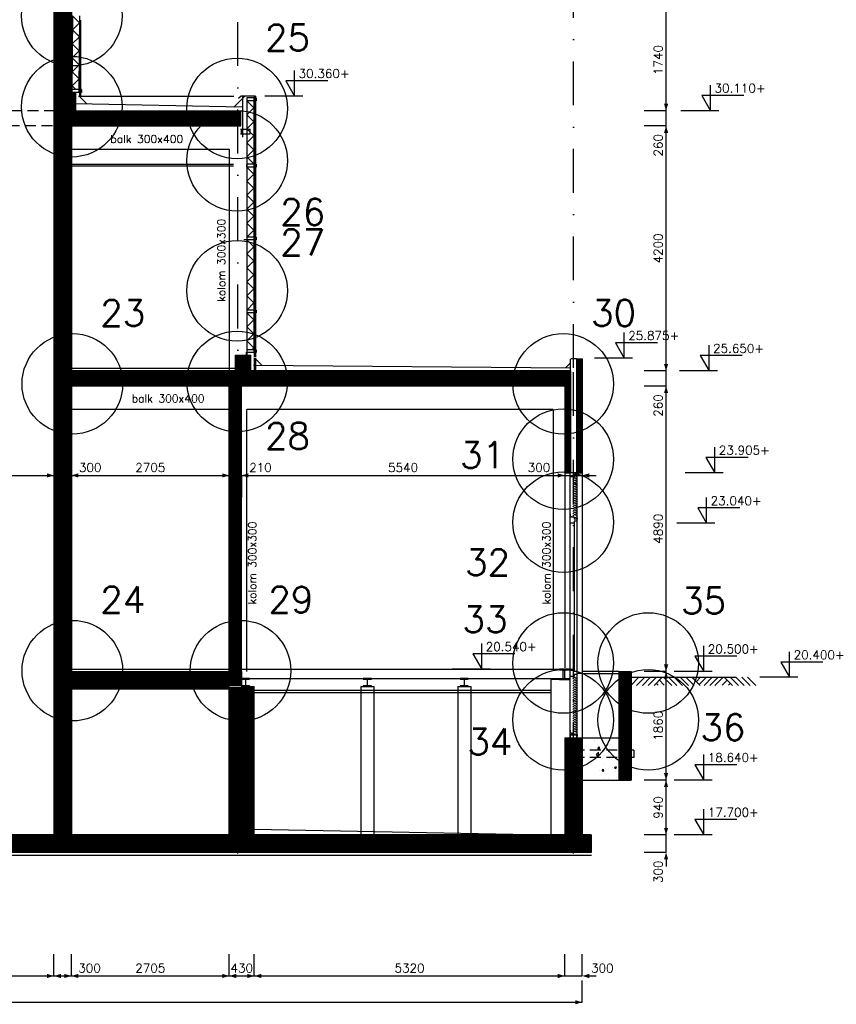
# Model space of a CAD drawing. Extents: x 0 to 118900, y 0 to 84100.
# Tile 22 of 40: x 22831 to 36826, y 53282 to 70156. Entities that reach past the tile are written whole.
import ezdxf
from ezdxf.enums import TextEntityAlignment as Align

# ---------------------------------------------------------------- set-up
doc = ezdxf.new("R2010")
doc.units = 0
doc.header["$LTSCALE"] = 60
doc.header["$MEASUREMENT"] = 0
doc.linetypes.add('DASHDOT', pattern=[25, 12.5, -6.25, 0, -6.25])
doc.linetypes.add('HIDDEN2', pattern=[4.6875, 3.125, -1.5625])
doc.layers.get('0').update_dxf_attribs({"linetype": 'CONTINUOUS'})
for name, color, linetype in [('ARCERING', 4, 'CONTINUOUS'), ('BETON', 8, 'CONTINUOUS'), ('CONSTR50', 1, 'CONTINUOUS'), ('HGTMAAT15', 3, 'CONTINUOUS'), ('LAAG18', 3, 'CONTINUOUS'), ('LAAG25', 4, 'CONTINUOUS'), ('LAAG35', 7, 'CONTINUOUS'), ('MAAT15', 3, 'CONTINUOUS'), ('MAAT20', 4, 'CONTINUOUS'), ('STRAMIEN', 3, 'DASHDOT'), ('TXT15', 3, 'CONTINUOUS'), ('TXT50', 1, 'CONTINUOUS')]:
    doc.layers.add(name, color=color, linetype=linetype)
doc.styles.add('ROMANS', font='romans')
doc.styles.get("Standard").update_dxf_attribs({"font": 'simplex'})

# ---------------------------------------------------------------- blocks, each defined once
blk = doc.blocks.new('ZUHMAAT1')
at = {"layer": 'MAAT20'}
for p, q in [((4.31, 0), (4.31, 2.93)), ((3.3, 1.75), (4.31, 0)), ((8.1, 1.75), (3.3, 1.75)), ((5.26, 0), (0.92, 0))]:
    blk.add_line(p, q, dxfattribs=at)
blk = doc.blocks.new('2MAAIVEL')
at = {"linetype": 'Continuous'}
for points in [[(0, 0), (1.41, 1.41)], [(1, 0), (2.41, 1.41)], [(2, 0), (3.41, 1.41)], [(3, 0), (4.41, 1.41)], [(4, 0), (5.41, 1.41)], [(4.7, 0.08), (4.47, 0.31)], [(5.75, 0.08), (4.85, 0.98)], [(7.02, 0), (5.61, 1.41)], [(7.88, 0), (6.47, 1.41)], [(8.88, 0), (7.47, 1.41)], [(9.88, 0), (8.47, 1.41)], [(10.88, 0), (9.47, 1.41)], [(11.88, 0), (10.47, 1.41)], [(10.72, 1.16), (10.98, 1.41)], [(11.22, 0.66), (11.98, 1.41)], [(11.72, 0.16), (12.98, 1.41)], [(12.56, 0), (13.98, 1.41)], [(13.56, 0), (14.98, 1.41)], [(14.43, 0), (15.84, 1.41)], [(15.7, 0.08), (16.6, 0.98)], [(17.45, 0), (16.03, 1.41)], [(16.75, 0.08), (16.97, 0.31)], [(18.45, 0), (17.03, 1.41)], [(19.45, 0), (18.03, 1.41)], [(20.45, 0), (19.03, 1.41)], [(21.45, 0), (20.03, 1.41)]]:
    blk.add_lwpolyline(points, dxfattribs=at)
blk = doc.blocks.new('UNP120')
at = {"layer": 'LAAG25'}
blk.add_lwpolyline([(-110, 15), (-113, 51, 0.386007), (-118, 55), (-120, 55), (-120, 0), (0, 0), (0, 55), (-2, 55, 0.386007), (-7, 51), (-10, 15, -0.386007), (-19, 7), (-101, 7, -0.386007)], format="xyb", close=True, dxfattribs=at)
blk = doc.blocks.new('ZUDIMEND')
blk.add_line((-800, 0), (-1600, 0))
at = {"color": 3}
blk.add_solid([(0, 0), (-800, -240), (-800, 240)], dxfattribs=at)
blk = doc.blocks.new('ZUDIMTUS')
at = {"color": 3}
blk.add_solid([(0, 0), (-800, -240), (-800, 240)], dxfattribs=at)
blk = doc.blocks.new('*X17')
at = {"color": 0}
for p, q in [((32625, 57846), (32625, 57846)), ((32684, 57789), (32684, 57789)), ((32689, 57819), (32689, 57819)), ((32842, 57750), (32842, 57750)), ((32948, 57827), (32948, 57827)), ((32961, 57807), (32961, 57807)), ((33132, 57730), (33132, 57730)), ((33138, 57801), (33138, 57801)), ((33148, 57711), (33172, 57720)), ((33148, 57711), (33172, 57695)), ((32546, 57699), (32546, 57699)), ((32591, 57559), (32591, 57559)), ((32619, 57662), (32619, 57662)), ((32667, 57588), (32667, 57588)), ((32678, 57620), (32678, 57620)), ((32711, 57562), (32751, 57604)), ((32711, 57562), (32756, 57555)), ((32721, 57547), (32757, 57561)), ((32721, 57547), (32747, 57530)), ((32740, 57663), (32765, 57692)), ((32740, 57663), (32771, 57660)), ((32747, 57530), (32757, 57561)), ((32756, 57555), (32751, 57604)), ((32771, 57660), (32765, 57692)), ((32811, 57688), (32811, 57688)), ((32862, 57548), (32862, 57548)), ((32942, 57658), (32942, 57658)), ((32964, 57638), (32964, 57638)), ((33105, 57631), (33129, 57660)), ((33105, 57631), (33135, 57628)), ((33125, 57546), (33125, 57546)), ((33136, 57628), (33130, 57660)), ((32672, 57451), (32672, 57451)), ((32677, 57487), (32677, 57487)), ((32698, 57491), (32698, 57491)), ((32861, 57410), (32861, 57410)), ((32936, 57489), (32936, 57489)), ((32969, 57479), (32969, 57479)), ((32998, 57530), (32998, 57530)), ((33133, 57536), (33133, 57536)), ((33158, 57461), (33158, 57461)), ((32761, 57289), (32761, 57289)), ((32811, 57281), (32835, 57310)), ((32811, 57281), (32841, 57278)), ((32842, 57278), (32836, 57310)), ((32865, 57329), (32865, 57329)), ((32930, 57320), (32930, 57320)), ((32992, 57346), (32992, 57346)), ((33024, 57343), (33060, 57357)), ((33025, 57343), (33050, 57326)), ((33032, 57278), (33032, 57278)), ((33050, 57326), (33060, 57356)), ((32731, 57129), (32731, 57129)), ((32858, 57146), (32858, 57146)), ((32923, 57151), (32923, 57151)), ((33051, 57171), (33051, 57171)), ((33137, 57158), (33137, 57158))]:
    blk.add_line(p, q, dxfattribs=at)
blk = doc.blocks.new('*X22')
at = {"color": 0}
for p, q in [((23672, 68349), (23859, 68536)), ((23672, 68461), (23747, 68536)), ((23772, 68336), (23972, 68536)), ((23884, 68336), (24084, 68536)), ((23996, 68336), (24196, 68536)), ((24108, 68336), (24308, 68536)), ((24221, 68336), (24421, 68536)), ((24333, 68336), (24533, 68536)), ((24445, 68336), (24645, 68536)), ((24557, 68336), (24757, 68536)), ((24670, 68336), (24870, 68536)), ((24782, 68336), (24982, 68536)), ((24894, 68336), (25094, 68536)), ((25006, 68336), (25206, 68536)), ((25119, 68336), (25319, 68536)), ((25231, 68336), (25431, 68536)), ((25343, 68336), (25543, 68536)), ((25455, 68336), (25655, 68536)), ((25568, 68336), (25768, 68536)), ((25680, 68336), (25880, 68536)), ((25792, 68336), (25992, 68536)), ((25904, 68336), (26104, 68536)), ((26017, 68336), (26217, 68536)), ((26129, 68336), (26329, 68536)), ((26241, 68336), (26441, 68536)), ((26353, 68336), (26553, 68536)), ((26466, 68336), (26622, 68493)), ((26578, 68336), (26622, 68380)), ((26712, 63980), (26808, 64076)), ((26720, 63876), (26920, 64076)), ((26833, 63876), (27033, 64076)), ((26945, 63876), (27145, 64076)), ((27057, 63876), (27257, 64076)), ((27169, 63876), (27369, 64076)), ((27282, 63876), (27482, 64076)), ((27394, 63876), (27594, 64076)), ((27506, 63876), (27706, 64076)), ((27618, 63876), (27818, 64076)), ((27731, 63876), (27931, 64076)), ((27843, 63876), (28043, 64076)), ((27955, 63876), (28155, 64076)), ((28067, 63876), (28267, 64076)), ((28180, 63876), (28380, 64076)), ((28292, 63876), (28492, 64076)), ((28404, 63876), (28604, 64076)), ((28516, 63876), (28716, 64076)), ((28629, 63876), (28829, 64076)), ((28741, 63876), (28941, 64076)), ((28853, 63876), (29053, 64076)), ((28965, 63876), (29165, 64076)), ((29078, 63876), (29278, 64076)), ((29190, 63876), (29390, 64076)), ((29302, 63876), (29502, 64076)), ((29414, 63876), (29614, 64076)), ((29527, 63876), (29727, 64076)), ((29639, 63876), (29839, 64076)), ((29751, 63876), (29951, 64076)), ((29863, 63876), (30063, 64076)), ((29976, 63876), (30176, 64076)), ((30088, 63876), (30288, 64076)), ((30200, 63876), (30400, 64076)), ((30312, 63876), (30512, 64076)), ((30425, 63876), (30625, 64076)), ((30537, 63876), (30737, 64076)), ((30649, 63876), (30849, 64076)), ((30761, 63876), (30961, 64076)), ((30874, 63876), (31074, 64076)), ((30986, 63876), (31186, 64076)), ((31098, 63876), (31298, 64076)), ((31210, 63876), (31410, 64076)), ((31323, 63876), (31523, 64076)), ((31435, 63876), (31635, 64076)), ((31547, 63876), (31747, 64076)), ((31659, 63876), (31859, 64076)), ((31772, 63876), (31972, 64076)), ((31884, 63876), (32084, 64076)), ((31996, 63876), (32196, 64076)), ((32108, 63876), (32272, 64040)), ((32221, 63876), (32272, 63928))]:
    blk.add_line(p, q, dxfattribs=at)

msp = doc.modelspace()

# ---------------------------------------------------------------- linework, layer by layer
at = {"layer": 'ARCERING'}
for p, q in [((23737, 70225), (23727, 68960)), ((23857, 70224), (23847, 68959)), ((26722, 68766), (26722, 67681)), ((26842, 68766), (26842, 67681)), ((26722, 67631), (26722, 66431)), ((26842, 67631), (26842, 66431)), ((26722, 66381), (26722, 65181)), ((26842, 66381), (26842, 65181)), ((26722, 65131), (26722, 64501)), ((26842, 65131), (26842, 64501))]:
    msp.add_line(p, q, dxfattribs=at)
for points in [[(23737, 70225), (23856, 70104), (23735, 69985), (23854, 69864), (23733, 69745), (23852, 69624), (23731, 69505), (23850, 69384), (23730, 69265), (23849, 69144), (23728, 69025), (23793, 68959)], [(26722, 68766), (26842, 68646), (26722, 68526), (26842, 68406), (26722, 68286), (26842, 68166), (26722, 68046), (26842, 67926), (26722, 67806), (26842, 67686), (26837, 67681)], [(26722, 67631), (26842, 67511), (26722, 67391), (26842, 67271), (26722, 67151), (26842, 67031), (26722, 66911), (26842, 66791), (26722, 66671), (26842, 66551), (26722, 66431)], [(26722, 66381), (26842, 66261), (26722, 66141), (26842, 66021), (26722, 65901), (26842, 65781), (26722, 65661), (26842, 65541), (26722, 65421), (26842, 65301), (26722, 65181)], [(26722, 65131), (26842, 65011), (26722, 64891), (26842, 64771), (26722, 64651), (26842, 64531), (26812, 64501)]]:
    msp.add_lwpolyline(points, dxfattribs=at)
at = {"layer": 'BETON'}
for points, const_width in [([(23567, 74236), (23567, 56186)], 300), ([(23602, 68896), (23602, 68596)], 370), ([(23672, 68466), (26622, 68466)], 260), ([(26662, 64136), (26662, 64406)], 260), ([(32272, 64006), (23717, 64006)], 260), ([(33207, 58986), (33207, 57126)], 210), ([(23717, 58861), (26632, 58861)], 250), ([(26637, 56186), (26637, 58726)], 430), ([(32322, 57851), (32322, 56186)], 300), ([(32627, 56036), (18427, 56036)], 300)]:
    msp.add_lwpolyline(points, dxfattribs=dict(at, const_width=const_width))
at = {"layer": 'BETON', "color": 4}
for points, const_width in [([(32422, 64346), (32422, 62391)], 100), ([(26527, 58986), (26527, 63876)], 210), ([(32222, 63876), (32222, 62391)], 100)]:
    msp.add_lwpolyline(points, dxfattribs=dict(at, const_width=const_width))
at = {"layer": 'CONSTR50'}
for p, q in [((23717, 74486), (23717, 68896)), ((23417, 74236), (23417, 56186)), ((23717, 68896), (23787, 68896)), ((23787, 68896), (23787, 68596)), ((23672, 68336), (23672, 68536)), ((23672, 68536), (26622, 68536)), ((23787, 68596), (26622, 68596)), ((24322, 68336), (24322, 68536)), ((25522, 68336), (25522, 68536)), ((26622, 68336), (26622, 68596)), ((23672, 68336), (26622, 68336)), ((23717, 68336), (23717, 64136)), ((26532, 64406), (26792, 64406)), ((26532, 64136), (26532, 64406)), ((26792, 64136), (26792, 64406)), ((26532, 64136), (23717, 64136)), ((32272, 64136), (26792, 64136)), ((32272, 64136), (32272, 63876)), ((32272, 64076), (26712, 64076)), ((26712, 64076), (26712, 63876)), ((27872, 64076), (27872, 63876)), ((29072, 64076), (29072, 63876)), ((30272, 64076), (30272, 63876)), ((31472, 64076), (31472, 63876)), ((23717, 63876), (23717, 58986)), ((32272, 63876), (23717, 63876)), ((23717, 58986), (26632, 58986)), ((26632, 58986), (26632, 58726)), ((33102, 58986), (33102, 57126)), ((33102, 58986), (33312, 58986)), ((33312, 58986), (33312, 57126)), ((23717, 58736), (26422, 58736)), ((23717, 58736), (23717, 56186)), ((26422, 56186), (26422, 58736)), ((26632, 58726), (26852, 58726)), ((26852, 56186), (26852, 58726)), ((32172, 57851), (32472, 57851)), ((32172, 57851), (32172, 56186)), ((32472, 57851), (32472, 56186)), ((33102, 57126), (33312, 57126)), ((23417, 56186), (21517, 56186)), ((26422, 56186), (23717, 56186)), ((32172, 56186), (26852, 56186)), ((32627, 56186), (32472, 56186)), ((32622, 56186), (32622, 55886)), ((32627, 56186), (32627, 55886)), ((32627, 55886), (18427, 55886))]:
    msp.add_line(p, q, dxfattribs=at)
at = {"layer": 'LAAG18'}
for p, q in [((23837, 68846), (26504, 68846)), ((26652, 68846), (26652, 68141)), ((26722, 68816), (26722, 64406)), ((23717, 67936), (26422, 67936)), ((26422, 67936), (26422, 64136)), ((23717, 67681), (26497, 67681)), ((23717, 67651), (26497, 67651)), ((26532, 64176), (23717, 64176)), ((26422, 63476), (23717, 63476)), ((31972, 63476), (26722, 63476)), ((26722, 58986), (26722, 63476)), ((31972, 63476), (31972, 59026)), ((32172, 62391), (32172, 59048)), ((32472, 62391), (32472, 57851)), ((23717, 59026), (26422, 59026)), ((26632, 59026), (32262, 59026)), ((32145, 58866), (32145, 59012)), ((32472, 58939), (32472, 58886)), ((26632, 58866), (32145, 58866)), ((28678, 58726), (28678, 56186)), ((28678, 58726), (28898, 58726)), ((28898, 58726), (28898, 56186)), ((30340, 58726), (30560, 58726)), ((30340, 58726), (30340, 56186)), ((30560, 58726), (30560, 56186)), ((31932, 58846), (31932, 56186)), ((32262, 58846), (31932, 58846)), ((23717, 58711), (26422, 58711)), ((23717, 58686), (26422, 58686)), ((26852, 58666), (31932, 58666)), ((26852, 58626), (31932, 58626))]:
    msp.add_line(p, q, dxfattribs=at)
at = {"layer": 'LAAG18', "linetype": 'HIDDEN2'}
for p, q in [((23717, 68596), (21217, 68596)), ((23672, 68336), (21517, 68336))]:
    msp.add_line(p, q, dxfattribs=at)
at = {"layer": 'LAAG18'}
for points in [[(32082, 58846), (32262, 58846), (32262, 58860), (32194, 58860, -0.414214), (32176, 58878), (32176, 58994, -0.414214), (32194, 59012), (32262, 59012), (32262, 59026), (32082, 59026), (32082, 59012), (32150, 59012, -0.414214), (32168, 58994), (32168, 58878, -0.414214), (32150, 58860), (32082, 58860)], [(26632, 58726), (26772, 58726), (26772, 58738), (26718, 58738, -0.414214), (26706, 58750), (26706, 58842, -0.414214), (26718, 58854), (26772, 58854), (26772, 58866), (26632, 58866), (26632, 58854), (26687, 58854, -0.414214), (26699, 58842), (26699, 58750, -0.414214), (26687, 58738), (26632, 58738)], [(28718, 58726), (28858, 58726), (28858, 58738), (28803, 58738, -0.414214), (28791, 58750), (28791, 58842, -0.414214), (28803, 58854), (28858, 58854), (28858, 58866), (28718, 58866), (28718, 58854), (28772, 58854, -0.414214), (28784, 58842), (28784, 58750, -0.414214), (28772, 58738), (28718, 58738)], [(30380, 58726), (30520, 58726), (30520, 58738), (30466, 58738, -0.414214), (30454, 58750), (30454, 58842, -0.414214), (30466, 58854), (30520, 58854), (30520, 58866), (30380, 58866), (30380, 58854), (30435, 58854, -0.414214), (30447, 58842), (30447, 58750, -0.414214), (30435, 58738), (30380, 58738)]]:
    msp.add_lwpolyline(points, format="xyb", close=True, dxfattribs=at)
at = {"layer": 'LAAG25'}
for p, q in [((23854, 70146), (23854, 68846)), ((23876, 70146), (23876, 68846)), ((23851, 68846), (23989, 68708)), ((23854, 68945), (23876, 68945)), ((23854, 68925), (23876, 68925)), ((26692, 68846), (26502, 68656)), ((26849, 68846), (26849, 64381)), ((26871, 68846), (26871, 64381)), ((26652, 68656), (23787, 68712)), ((26849, 68801), (26871, 68801)), ((26849, 68781), (26871, 68781)), ((26622, 68596), (26652, 68596)), ((26615, 68281), (26782, 68281)), ((26615, 68201), (26782, 68201)), ((26630, 68201), (26630, 68281)), ((26782, 68201), (26782, 68281)), ((26717, 67676), (26717, 67631)), ((26849, 67666), (26871, 67666)), ((26849, 67646), (26871, 67646)), ((26722, 66381), (26672, 66381)), ((26849, 66416), (26871, 66416)), ((26849, 66396), (26871, 66396)), ((26849, 65166), (26871, 65166)), ((26849, 65146), (26871, 65146)), ((26712, 64461), (26712, 64421)), ((26849, 64486), (26871, 64486)), ((26849, 64466), (26871, 64466)), ((26849, 64361), (26849, 64124)), ((26871, 64361), (26871, 64156)), ((26871, 64346), (26980, 64237)), ((32272, 64136), (32272, 64340)), ((32372, 64346), (32274, 64346)), ((26840, 64238), (32272, 64191)), ((32272, 64277), (32187, 64191)), ((32262, 62391), (32262, 57851)), ((32382, 62391), (32262, 62391)), ((32332, 62321), (32262, 62321)), ((32332, 62356), (32332, 62321)), ((32382, 62356), (32332, 62356)), ((32382, 62391), (32382, 57851)), ((32332, 61629), (32262, 61629)), ((32332, 61629), (32332, 61594)), ((32382, 61594), (32332, 61594)), ((32332, 61526), (32262, 61526)), ((32382, 61561), (32332, 61561)), ((32332, 61561), (32332, 58991)), ((32262, 59026), (32332, 59026)), ((32262, 58906), (32332, 58906)), ((32332, 58991), (32382, 58991)), ((32332, 58941), (32382, 58941)), ((32332, 58941), (32332, 58906)), ((32382, 58955), (32464, 58955)), ((33102, 58986), (32472, 58986)), ((33102, 58946), (32472, 58946)), ((33324, 58886), (35104, 58886)), ((32472, 57851), (33102, 57851)), ((32472, 57126), (33102, 57126)), ((26852, 56286), (31872, 56186)), ((31872, 56186), (31872, 56136)), ((32172, 56186), (32172, 56136)), ((18476, 55836), (32630, 55836))]:
    msp.add_line(p, q, dxfattribs=at)
at = {"layer": 'LAAG25', "linetype": 'HIDDEN2'}
msp.add_line((32172, 56136), (31872, 56136), dxfattribs=at)
at = {"layer": 'LAAG25'}
for points in [[(32312, 62315), (32347, 62350), (32382, 62315)], [(32312, 62275), (32347, 62310), (32382, 62275)], [(32312, 62235), (32347, 62270), (32382, 62235)], [(32312, 62195), (32347, 62230), (32382, 62195)], [(32312, 62168), (32347, 62203), (32382, 62168)], [(32312, 62128), (32347, 62163), (32382, 62128)], [(32312, 62088), (32347, 62123), (32382, 62088)], [(32312, 62048), (32347, 62083), (32382, 62048)], [(32312, 62008), (32347, 62043), (32382, 62008)], [(32312, 61968), (32347, 62003), (32382, 61968)], [(32312, 61928), (32347, 61963), (32382, 61928)], [(32312, 61888), (32347, 61923), (32382, 61888)], [(32312, 61848), (32347, 61883), (32382, 61848)], [(32312, 61808), (32347, 61843), (32382, 61808)], [(32312, 61768), (32347, 61803), (32382, 61768)], [(32312, 61728), (32347, 61763), (32382, 61728)], [(32267, 61685), (32267, 61650), (32386, 61621), (32386, 61598)], [(32312, 61688), (32347, 61723), (32382, 61688)], [(32312, 61648), (32347, 61683), (32382, 61648)], [(32312, 58856), (32347, 58891), (32382, 58856)], [(32312, 58816), (32347, 58851), (32382, 58816)], [(32312, 58776), (32347, 58811), (32382, 58776)], [(32312, 58736), (32347, 58771), (32382, 58736)], [(32312, 58696), (32347, 58731), (32382, 58696)], [(32312, 58656), (32347, 58691), (32382, 58656)], [(32312, 58616), (32347, 58651), (32382, 58616)], [(32312, 58576), (32347, 58611), (32382, 58576)], [(32312, 58536), (32347, 58571), (32382, 58536)], [(32312, 58496), (32347, 58531), (32382, 58496)], [(32312, 58456), (32347, 58491), (32382, 58456)], [(32312, 58416), (32347, 58451), (32382, 58416)], [(32312, 58376), (32347, 58411), (32382, 58376)], [(32312, 58336), (32347, 58371), (32382, 58336)], [(32312, 58296), (32347, 58331), (32382, 58296)], [(32312, 58256), (32347, 58291), (32382, 58256)], [(32312, 58216), (32347, 58251), (32382, 58216)], [(32312, 58176), (32347, 58211), (32382, 58176)], [(32312, 58132), (32347, 58167), (32382, 58132)], [(32312, 58092), (32347, 58127), (32382, 58092)], [(32312, 58052), (32347, 58087), (32382, 58052)], [(32312, 58012), (32347, 58047), (32382, 58012)], [(32266, 57977), (32266, 57940), (32386, 57908), (32386, 57877)], [(32312, 57972), (32347, 58007), (32382, 57972)], [(32312, 57936), (32347, 57971), (32382, 57936)]]:
    msp.add_lwpolyline(points, dxfattribs=at)
msp.add_point((26575, 68483), dxfattribs=at)
at = {"layer": 'LAAG35'}
for p, q in [((23727, 68960), (23727, 68910)), ((23847, 68960), (23727, 68960)), ((23847, 68910), (23727, 68910)), ((23847, 68960), (23847, 68910)), ((23891, 68960), (23876, 68960)), ((23891, 68910), (23876, 68910)), ((23891, 68960), (23891, 68910)), ((26627, 68846), (26584, 68803)), ((26871, 68846), (26627, 68846)), ((26871, 68801), (26871, 68846)), ((26842, 68816), (26722, 68816)), ((26722, 68816), (26722, 68766)), ((26842, 68766), (26722, 68766)), ((26842, 68816), (26842, 68766)), ((26871, 68816), (26871, 68816)), ((26886, 68766), (26871, 68766)), ((26886, 68816), (26875, 68816)), ((26886, 68816), (26886, 68766)), ((26722, 67681), (26722, 67631)), ((26842, 67681), (26722, 67681)), ((26842, 67681), (26842, 67631)), ((26886, 67681), (26871, 67681)), ((26886, 67681), (26886, 67631)), ((26842, 67631), (26722, 67631)), ((26886, 67631), (26871, 67631)), ((26722, 66431), (26722, 66381)), ((26842, 66431), (26722, 66431)), ((26842, 66381), (26722, 66381)), ((26842, 66431), (26842, 66381)), ((26886, 66431), (26871, 66431)), ((26886, 66381), (26871, 66381)), ((26886, 66431), (26886, 66381)), ((26842, 65181), (26722, 65181)), ((26722, 65181), (26722, 65131)), ((26842, 65181), (26842, 65131)), ((26886, 65181), (26871, 65181)), ((26886, 65181), (26886, 65131)), ((26842, 65131), (26722, 65131)), ((26886, 65131), (26871, 65131)), ((26722, 64501), (26722, 64451)), ((26842, 64501), (26722, 64501)), ((26842, 64501), (26842, 64451)), ((26886, 64501), (26871, 64501)), ((26886, 64501), (26886, 64451)), ((26842, 64451), (26722, 64451)), ((26886, 64451), (26871, 64451)), ((32372, 64346), (32472, 64346)), ((32372, 64346), (32372, 62391)), ((32472, 64346), (32472, 62391)), ((26422, 58986), (26422, 63876)), ((26632, 58986), (26632, 63876)), ((32172, 63876), (32172, 62391)), ((32272, 63876), (32272, 62391)), ((32172, 62391), (32272, 62391)), ((32372, 62391), (32472, 62391))]:
    msp.add_line(p, q, dxfattribs=at)
at = {"layer": 'LAAG35', "linetype": 'HIDDEN2'}
for p, q in [((33354, 57639), (32172, 57639)), ((33354, 57639), (33354, 57514)), ((33354, 57514), (32172, 57514))]:
    msp.add_line(p, q, dxfattribs=at)
at = {"layer": 'MAAT15'}
for p, q in [((33909, 68596), (33909, 70336)), ((33909, 68596), (33534, 68596)), ((33909, 68596), (33534, 68596)), ((33909, 68336), (33909, 68596)), ((33909, 68336), (33534, 68336)), ((33909, 64136), (33909, 68336)), ((33909, 64136), (33534, 64136)), ((33909, 63876), (33909, 64136)), ((33909, 63876), (33534, 63876)), ((33909, 58986), (33909, 63876)), ((21517, 62346), (23417, 62346)), ((23417, 62346), (23417, 61971)), ((23417, 62346), (23717, 62346)), ((23717, 62346), (23717, 61971)), ((23717, 62346), (26422, 62346)), ((26422, 62346), (26422, 61971)), ((26422, 62346), (26632, 62346)), ((26632, 62346), (26632, 61971)), ((26632, 62346), (32172, 62346)), ((32172, 62346), (32172, 61971)), ((32172, 62346), (32472, 62346)), ((32472, 62346), (32472, 61971)), ((33909, 58986), (33534, 58986)), ((33909, 58986), (33534, 58986)), ((33909, 58986), (33534, 58986)), ((33909, 57126), (33909, 58986)), ((33909, 57126), (33909, 57426)), ((33909, 57126), (33534, 57126)), ((33909, 56186), (33909, 57126)), ((33909, 56186), (33534, 56186)), ((33909, 56186), (33534, 56186)), ((33909, 55886), (33909, 56186)), ((33909, 55886), (33534, 55886)), ((23417, 53768), (23417, 54143)), ((23717, 53768), (23717, 54143)), ((26422, 53768), (26422, 54143)), ((26852, 53768), (26852, 54143)), ((32172, 53768), (32172, 54143)), ((32472, 53768), (32472, 54143)), ((21517, 53768), (23417, 53768)), ((23417, 53768), (23717, 53768)), ((23717, 53768), (26422, 53768)), ((26422, 53768), (26852, 53768)), ((26852, 53768), (32172, 53768)), ((32172, 53768), (32472, 53768)), ((32472, 53318), (32472, 53693)), ((7872, 53318), (32472, 53318))]:
    msp.add_line(p, q, dxfattribs=at)
at = {"layer": 'STRAMIEN'}
for p, q in [((26572, 55865), (26572, 80046)), ((32322, 64190), (32322, 80046)), ((32322, 55865), (32322, 64190))]:
    msp.add_line(p, q, dxfattribs=at)
at = {"layer": 'TXT50'}
for centre in [(23723, 70225), (23723, 68665), (26557, 68634), (26557, 67739), (26557, 65511), (26557, 63956), (23734, 63914), (32146, 63914), (32146, 62624), (32146, 61544), (32146, 59131), (33604, 59131), (23734, 59000), (26615, 59000), (32146, 58156), (33604, 58156)]:
    msp.add_circle(centre, 862, dxfattribs=at)

# ---------------------------------------------------------------- block references
at = {"layer": 'ARCERING', "color": 3}
msp.add_blockref('*X22', (0, 0), dxfattribs=at)
at = {"layer": 'ARCERING'}
msp.add_blockref('*X17', (0, 0), dxfattribs=at)
at = {"layer": 'HGTMAAT15', "xscale": 150, "yscale": 150, "zscale": 150}
for p in [(26896, 68846), (34025, 68596), (32546, 64356), (33999, 64136), (34098, 62391), (33958, 61526), (30103, 59026), (33909, 58986), (35380, 58886), (33909, 57126), (33909, 56186)]:
    msp.add_blockref('ZUHMAAT1', p, dxfattribs=at)
at = {"layer": 'LAAG18', "rotation": 180}
msp.add_blockref('UNP120', (32262, 57906), dxfattribs=at)
at = {"layer": 'LAAG25', "xscale": 100, "yscale": 100, "zscale": 100}
msp.add_blockref('2MAAIVEL', (33303, 58745), dxfattribs=at)
at = {"layer": 'MAAT15', "xscale": 0.15, "yscale": 0.15, "zscale": 0.15}
for name, p, rotation in [('ZUDIMEND', (33909, 68596), 270), ('ZUDIMTUS', (33909, 68596), 270), ('ZUDIMTUS', (33909, 68336), 90), ('ZUDIMTUS', (33909, 64136), 270), ('ZUDIMTUS', (33909, 63876), 90), ('ZUDIMTUS', (23417, 62346), 180), ('ZUDIMTUS', (23717, 62346), 180), ('ZUDIMTUS', (26632, 62346), 180), ('ZUDIMEND', (32472, 62346), 180), ('ZUDIMTUS', (33909, 58986), 270), ('ZUDIMTUS', (33909, 58986), 90), ('ZUDIMTUS', (33909, 57126), 270), ('ZUDIMTUS', (33909, 57126), 90), ('ZUDIMTUS', (33909, 56186), 270), ('ZUDIMEND', (33909, 55886), 90), ('ZUDIMTUS', (23417, 53768), 180), ('ZUDIMTUS', (23717, 53768), 180), ('ZUDIMTUS', (26422, 53768), 180), ('ZUDIMTUS', (26852, 53768), 180), ('ZUDIMEND', (32472, 53768), 180)]:
    msp.add_blockref(name, p, dxfattribs=dict(at, rotation=rotation))
for p in [(23417, 62346), (23717, 62346), (26422, 62346), (32172, 62346), (23417, 53768), (23717, 53768), (26422, 53768), (26852, 53768), (32172, 53768), (32472, 53318)]:
    msp.add_blockref('ZUDIMTUS', p, dxfattribs=at)

# ---------------------------------------------------------------- texts
at = {"layer": 'HGTMAAT15', "style": 'ROMANS'}
for s, p in [('30.360+', (27611, 69157)), ('25.875+', (33261, 64667)), ('20.540+', (30818, 59337)), ('20.400+', (36096, 59197))]:
    msp.add_text(s, height=150, dxfattribs=at).set_placement(p)
at = {"layer": 'HGTMAAT15'}
for s, p in [('30.110+', (34740, 68907)), ('25.650+', (34715, 64447)), ('23.905+', (34813, 62702)), ('23.040+', (34673, 61837)), ('20.500+', (34624, 59297)), ('18.640+', (34624, 57437)), ('17.700+', (34624, 56497))]:
    msp.add_text(s, height=150, dxfattribs=at).set_placement(p)
at = {"layer": 'MAAT15'}
for s, p in [('1740', (33849, 69466)), ('260', (33849, 68004)), ('4200', (33849, 66236)), ('260', (33849, 63544)), ('4890', (33849, 61431)), ('1860', (33849, 58056)), ('940', (33849, 56656)), ('300', (33849, 55553))]:
    msp.add_text(s, height=150, rotation=90, dxfattribs=at).set_placement(p, align=Align.CENTER)
for s, p in [('300', (24040, 62406)), ('2705', (25070, 62406)), ('210', (26957, 62406)), ('5540', (29402, 62406)), ('300', (31731, 62406)), ('300', (24029, 53828)), ('2705', (25070, 53828)), ('430', (26637, 53828)), ('5320', (29512, 53828)), ('300', (32816, 53828))]:
    msp.add_text(s, height=150, dxfattribs=at).set_placement(p, align=Align.CENTER)
at = {"layer": 'TXT15'}
for p in [(24384, 68043), (24750, 63596)]:
    msp.add_text('balk 300x400', height=135, dxfattribs=at).set_placement(p)
for p in [(26354, 65320), (26884, 60131), (31926, 60131)]:
    msp.add_text('kolom 300x300', height=135, rotation=90, dxfattribs=at).set_placement(p)
at = {"layer": 'TXT50', "style": 'ROMANS'}
for s, p in [('25', (27035, 69624)), ('26', (27296, 66635)), ('27', (27296, 66115)), ('23', (24212, 64904)), ('30', (32623, 64904)), ('28', (27035, 62796)), ('31', (30377, 62472)), ('32', (30464, 60630)), ('24', (24212, 59991)), ('29', (27093, 59991)), ('35', (34165, 59974)), ('33', (30420, 59656)), ('36', (34497, 57805)), ('34', (30504, 57558))]:
    msp.add_text(s, height=450, dxfattribs=at).set_placement(p)

doc.saveas('drawing.dxf')
